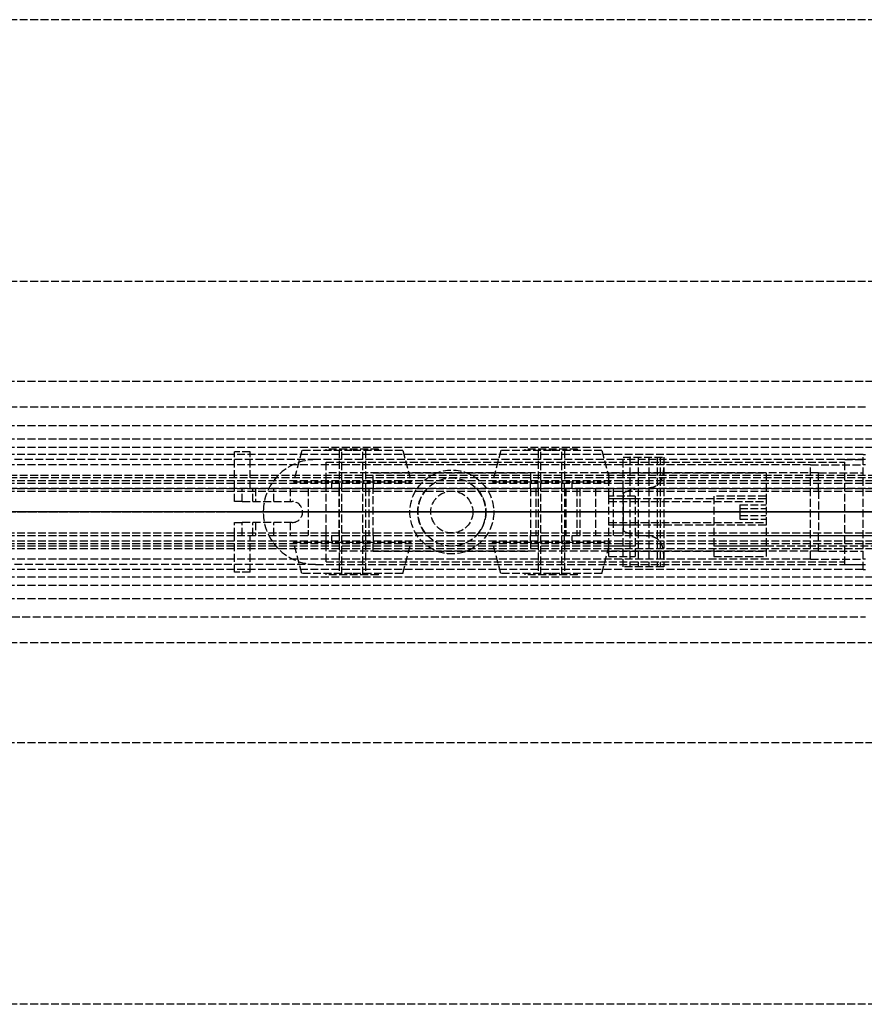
# Model space of a CAD drawing. Header units: millimetres. Extents: x -2050 to 2050, y -94 to 94.
# Tile 2 of 14: x -161 to 0, y -94 to 94. Entities that reach past the tile are written whole.
import ezdxf

# ---------------------------------------------------------------- set-up
doc = ezdxf.new("R2010")
doc.units = ezdxf.units.MM
doc.header["$LTSCALE"] = 10
doc.linetypes.add('ALLCAD_Strich', pattern=[0.2, 0.15, -0.05])
doc.layers.add('BESCH_KONT_sich_schn_ansi_2d', color=40, linetype='Continuous')
doc.layers.add('BESCH_KONT_sich_schn_grun_2d', color=10, linetype='Continuous')

msp = doc.modelspace()

# ---------------------------------------------------------------- linework, layer by layer
at = {"layer": 'BESCH_KONT_sich_schn_ansi_2d', "linetype": 'ALLCAD_Strich'}
for p, q in [((-2050, 0, 2368), (2050, 0, 2368)), ((2050, 0, 2418), (-2050, 0, 2418)), ((-2050, 0, 2337), (2050, 0, 2337)), ((2050, 0, 2338.5), (-2050, 0, 2338.5)), ((-2050, 0, 2365.5), (2050, 0, 2365.5)), ((-2050, 0, 2339.5), (2050, 0, 2339.5)), ((-2050, 0, 2335), (2050, 0, 2335)), ((-2050, 0, 2363.5), (2050, 0, 2363.5)), ((-2050, 0, 2363), (2050, 0, 2363)), ((-2039.72, 0, 2322.5), (-49, 0, 2322.5)), ((-2039.72, 0, 2320.5), (-49, 0, 2320.5)), ((-0.5, 0, 24), (-1055, 0, 24)), ((0, 0, 23.99), (-1055, 0, 23.99)), ((0, 0, 22.99), (-1055, 0, 22.99)), ((995, 0, 2314), (-995, 0, 2314)), ((0, 0, 7), (-995, 0, 7)), ((0, 0, 5.99), (-995, 0, 5.99)), ((0, 0, 6.99), (-995, 0, 6.99)), ((-120.5, 0, 2346.5), (-120.5, 0, 2352)), ((-119, 0, 2353.5), (-85.61, 0, 2353.5)), ((-109.89, 0, 2342.5), (-116.5, 0, 2342.5)), ((-105, 0, 2284), (-115, 0, 2284)), ((-115, 0, 2314), (-115, 0, 2284)), ((-109.5, 0, 2353.5), (-109.5, 0, 2342.49)), ((-107.5, 0, 2353.5), (-107.5, 0, 2342)), ((-100.59, 0, 2337.31), (-106.45, 0, 2341.41)), ((-105, 0, 2284), (-105, 0, 2314)), ((-105, 0, 2284), (0, 0, 2284)), ((-103, 0, 2313.5), (-4, 0, 2313.5)), ((-9, 0, 2295.5), (-103, 0, 2295.5)), ((-9, 0, 2311.5), (-103, 0, 2311.5)), ((-103, 0, 2290.5), (-4, 0, 2290.5)), ((-103, 0, 2290.5), (-103, 0, 2313.5)), ((-83.69, 0, 2335.5), (-94.85, 0, 2335.5)), ((-94, 0, 2303.5), (-94, 0, 2311.5)), ((-94, 0, 2303.5), (-64, 0, 2303.5)), ((-94, 0, 2311.5), (-64, 0, 2311.5)), ((-87, 0, 2345.5), (-71, 0, 2345.5)), ((-87, 0, 2353.5), (-87, 0, 2345.5)), ((-72.39, 0, 2353.5), (-85.61, 0, 2353.5)), ((-85.5, 0, 2345.5), (-85.5, 0, 2353.5)), ((-85.5, 0, 2345.5), (-85.5, 0, 2335.5)), ((-85.5, 0, 2353.5), (-85.5, 0, 2345.5)), ((-83.69, 0, 2353.5), (-83.69, 0, 2345.5)), ((-83.69, 0, 2335.5), (-74.31, 0, 2335.5)), ((-83, 0, 2345.5), (-83, 0, 2335.5)), ((-83, 0, 2345.5), (-83, 0, 2335.5)), ((-75, 0, 2340.5), (-83, 0, 2340.5)), ((-83, 0, 2311.5), (-83, 0, 2340.5)), ((-75, 0, 2345.5), (-75, 0, 2335.5)), ((-75, 0, 2345.5), (-75, 0, 2335.5)), ((-75, 0, 2311.5), (-75, 0, 2340.5)), ((-74.31, 0, 2345.5), (-74.31, 0, 2353.5)), ((-62.99, 0, 2335.5), (-74.31, 0, 2335.5)), ((-72.5, 0, 2345.5), (-72.5, 0, 2353.5)), ((-72.5, 0, 2345.5), (-72.5, 0, 2335.5)), ((-72.5, 0, 2353.5), (-72.5, 0, 2345.5)), ((-72.39, 0, 2353.5), (-46.3, 0, 2353.5)), ((-71, 0, 2353.5), (-71, 0, 2345.5)), ((-64, 0, 2311.5), (-64, 0, 2303.5)), ((-55.12, 0, 2338.8), (-57.26, 0, 2337.31)), ((-51.59, 0, 2340.92), (-54.58, 0, 2339.21)), ((-48.22, 0, 2341.5), (-51.59, 0, 2340.92)), ((-49, 0, 2325.5), (-44, 0, 2325.5)), ((-49, 0, 2317.5), (-49, 0, 2325.5)), ((-49, 0, 2317.5), (-44, 0, 2317.5)), ((-44, 0, 2320.5), (-49, 0, 2320.5)), ((-44, 0, 2322.5), (-49, 0, 2322.5)), ((-44, 0, 2319), (-49, 0, 2319)), ((-44, 0, 2324), (-49, 0, 2324)), ((-49, 0, 2311.5), (-49, 0, 2317.5)), ((-19, 0, 2319), (-49, 0, 2319)), ((-19, 0, 2324), (-49, 0, 2324)), ((-49, 0, 2303.5), (-49, 0, 2311.5)), ((-49, 0, 2303.5), (-19, 0, 2303.5)), ((-49, 0, 2311.5), (-19, 0, 2311.5)), ((-46.3, 0, 2341.5), (-48.22, 0, 2341.5)), ((-46.3, 0, 2352.75), (-46.3, 0, 2353.5)), ((-45.96, 0, 2353.5), (-46.3, 0, 2353.5)), ((-46.3, 0, 2346.6), (-46.3, 0, 2352.75)), ((-38.54, 0, 2346.6), (-46.3, 0, 2346.6)), ((-42.83, 0, 2352.75), (-46.3, 0, 2352.75)), ((-46.3, 0, 2346.6), (-46.3, 0, 2341.5)), ((-46.3, 0, 2341.5), (-43.4, 0, 2341.5)), ((-45, 0, 2342.8), (-45, 0, 2342.8)), ((-45, 0, 2342.81), (-45, 0, 2342.8)), ((-45, 0, 2342.81), (-45, 0, 2342.81)), ((-45, 0, 2342.81), (-45, 0, 2342.81)), ((-43.4, 0, 2342.8), (-45, 0, 2342.8)), ((-45, 0, 2342.8), (-45, 0, 2345.3)), ((-45, 0, 2345.3), (-39.8, 0, 2345.3)), ((-44.99, 0, 2342.81), (-44.99, 0, 2342.8)), ((-44.99, 0, 2342.8), (-44.99, 0, 2342.81)), ((-44.99, 0, 2342.8), (-44.99, 0, 2342.81)), ((-44.99, 0, 2342.81), (-44.99, 0, 2342.81)), ((-44.99, 0, 2342.81), (-44.99, 0, 2342.8)), ((-44.99, 0, 2342.81), (-44.99, 0, 2342.81)), ((-44.99, 0, 2342.8), (-44.99, 0, 2342.8)), ((-44.99, 0, 2342.8), (-44.99, 0, 2342.81)), ((-44.99, 0, 2342.8), (-44.99, 0, 2342.8)), ((-44.99, 0, 2342.8), (-44.99, 0, 2342.8)), ((-44.99, 0, 2342.8), (-44.99, 0, 2342.8)), ((-44.99, 0, 2342.8), (-44.99, 0, 2342.81)), ((-44.99, 0, 2342.81), (-44.99, 0, 2342.81)), ((-44.98, 0, 2342.81), (-44.98, 0, 2342.8)), ((-44.98, 0, 2342.8), (-44.98, 0, 2342.81)), ((-44.98, 0, 2342.8), (-44.98, 0, 2342.8)), ((-44.98, 0, 2342.81), (-44.98, 0, 2342.8)), ((-44.98, 0, 2342.81), (-44.98, 0, 2342.81)), ((-44.98, 0, 2342.81), (-44.98, 0, 2342.81)), ((-43.99, 0, 2321.51), (-44, 0, 2321.51)), ((-44, 0, 2321.51), (-43.99, 0, 2321.51)), ((-44, 0, 2321.5), (-43.99, 0, 2321.5)), ((-44, 0, 2321.51), (-43.99, 0, 2321.51)), ((-44, 0, 2321.5), (-43.99, 0, 2321.5)), ((-44, 0, 2321.5), (-43.99, 0, 2321.5)), ((-44, 0, 2321.5), (-43.99, 0, 2321.5)), ((-44, 0, 2321.51), (-43.99, 0, 2321.51)), ((-44, 0, 2321.51), (-43.99, 0, 2321.51)), ((-44, 0, 2321.51), (-43.99, 0, 2321.51)), ((-44, 0, 2321.5), (-43.99, 0, 2321.5)), ((-44, 0, 2321.5), (-43.99, 0, 2321.5)), ((-44, 0, 2321.5), (-43.99, 0, 2321.5)), ((-44, 0, 2321.51), (-43.99, 0, 2321.51)), ((-44, 0, 2321.51), (-43.99, 0, 2321.51)), ((-29, 0, 2320.5), (-44, 0, 2320.5)), ((-29, 0, 2322.5), (-44, 0, 2322.5)), ((-44, 0, 2325.5), (-44, 0, 2317.5)), ((-44, 0, 2317.5), (-29, 0, 2317.5)), ((-43.99, 0, 2321.51), (-43.99, 0, 2321.51)), ((-43.99, 0, 2321.5), (-43.99, 0, 2321.51)), ((-43.99, 0, 2321.5), (-43.99, 0, 2321.5)), ((-43.4, 0, 2341.5), (-43.4, 0, 2342.8)), ((-39.8, 0, 2342.8), (-41.4, 0, 2342.8)), ((-41.4, 0, 2342.8), (-41.4, 0, 2341.5)), ((-41.4, 0, 2341.5), (-39.25, 0, 2341.5)), ((-39.8, 0, 2345.3), (-39.8, 0, 2342.8)), ((-38.5, 0, 2342.25), (-38.5, 0, 2345.88)), ((-29, 0, 2325.5), (-19, 0, 2325.5)), ((-29, 0, 2325.5), (-29, 0, 2317.5)), ((-29, 0, 2317.5), (-19, 0, 2317.5)), ((-19, 0, 2319), (-29, 0, 2319)), ((-19, 0, 2324), (-29, 0, 2324)), ((-19, 0, 2320.5), (-29, 0, 2320.5)), ((-19, 0, 2322.5), (-29, 0, 2322.5)), ((-24, 0, 2320.34), (-24, 0, 2320.34)), ((-24, 0, 2320.34), (-24, 0, 2320.34)), ((-24, 0, 2320.34), (-24, 0, 2320.34)), ((-24, 0, 2320.34), (-24, 0, 2320.34)), ((-24, 0, 2320.34), (-24, 0, 2320.34)), ((-24, 0, 2320.34), (-24, 0, 2320.34)), ((-24, 0, 2320.34), (-24, 0, 2320.34)), ((-24, 0, 2320.34), (-24, 0, 2320.34)), ((-24, 0, 2320.34), (-24, 0, 2320.34)), ((-24, 0, 2322.67), (-24, 0, 2321.5)), ((-24, 0, 2321.5), (-24, 0, 2320.33)), ((-24, 0, 2320.34), (-24, 0, 2320.34)), ((-24, 0, 2320.34), (-24, 0, 2320.34)), ((-24, 0, 2320.34), (-24, 0, 2320.33)), ((-24, 0, 2320.34), (-24, 0, 2320.34)), ((-24, 0, 2320.34), (-24, 0, 2320.34)), ((-24, 0, 2320.34), (-24, 0, 2320.34)), ((-24, 0, 2320.34), (-24, 0, 2320.34)), ((-24, 0, 2320.34), (-24, 0, 2320.34)), ((-24, 0, 2321.5), (-19, 0, 2321.5)), ((-24, 0, 2322.67), (-19, 0, 2322.67)), ((-24, 0, 2320.33), (-19, 0, 2320.33)), ((-19, 0, 2322.5), (2039.72, 0, 2322.5)), ((-19, 0, 2320.5), (2039.72, 0, 2320.5)), ((-19, 0, 2325.5), (-19, 0, 2317.5)), ((-19, 0, 2317.5), (-19, 0, 2311.5)), ((-19, 0, 2311.5), (-19, 0, 2303.5)), ((-10.5, 0, 7), (-10.5, 0, 7)), ((-10.5, 0, 7), (-10.5, 0, 7)), ((-10.5, 0, 7), (-10.5, 0, 7)), ((-10.5, 0, 21.5), (-0.5, 0, 21.5)), ((-10.5, 0, 7), (-10.5, 0, 7)), ((-10.5, 0, 7), (-10.5, 0, 7)), ((-10.5, 0, 7), (-10.5, 0, 7)), ((-10.5, 0, 7), (-10.49, 0, 7)), ((-10.5, 0, 7), (-10.5, 0, 7)), ((-10.5, 0, 7), (-10.5, 0, 7)), ((-10.5, 0, 6), (-0.5, 0, 6)), ((-10.5, 0, 6), (-10.5, 0, 23)), ((-10.5, 0, 23), (-0.5, 0, 23)), ((-10.49, 0, 7), (-10.49, 0, 7)), ((-10.49, 0, 7), (-10.49, 0, 7)), ((-10.49, 0, 7), (-10.49, 0, 7)), ((-10.49, 0, 7), (-10.49, 0, 7)), ((-10.49, 0, 7), (-10.49, 0, 7)), ((-10.49, 0, 7), (-10.49, 0, 7)), ((-10.49, 0, 7), (-10.49, 0, 7)), ((-10.49, 0, 7), (-10.49, 0, 7)), ((-10.49, 0, 7), (-10.49, 0, 7)), ((-10.49, 0, 7), (-10.49, 0, 7)), ((-10.48, 0, 7), (-10.49, 0, 7)), ((-10.49, 0, 7), (-10.49, 0, 7)), ((-10.48, 0, 7), (-10.48, 0, 7)), ((-10.48, 0, 7), (-10.48, 0, 7)), ((-10.48, 0, 7), (-10.48, 0, 7)), ((-10.48, 0, 7), (-10.48, 0, 7)), ((-10.48, 0, 7), (-10.48, 0, 7)), ((-10.48, 0, 7), (-10.48, 0, 7)), ((-10.48, 0, 7), (-10.48, 0, 7)), ((-10.48, 0, 7), (-10.48, 0, 7)), ((-10.48, 0, 7), (-10.48, 0, 7)), ((-9, 0, 2311.5), (-9, 0, 2313.5)), ((-9, 0, 2295.5), (-9, 0, 2311.5)), ((-4, 0, 2284), (0, 0, 2284)), ((-4, 0, 2284), (-4, 0, 2314)), ((-0.5, 0, 6), (-0.5, 0, 7)), ((-0.5, 0, 6), (0, 0, 6)), ((-0.5, 0, 7), (-0.5, 0, 24)), ((-0.5, 0, 24), (0, 0, 24))]:
    msp.add_line(p, q, dxfattribs=at)
at = {"layer": 'BESCH_KONT_sich_schn_ansi_2d', "linetype": 'ALLCAD_Strich', "extrusion": (0, 1, 0)}
for centre, radius in [((119, 2352), 1.5), ((98, 2348.5), 9.64), ((98, 2348.5), 5), ((98, 2348.5), 4), ((98, 2348.5), 2.5), ((98, 2348.5), 2), ((60, 2348.5), 9.64), ((60, 2348.5), 5), ((60, 2348.5), 2.5), ((60, 2348.5), 2)]:
    msp.add_circle(centre, radius, dxfattribs=at)
at = {"layer": 'BESCH_KONT_sich_schn_ansi_2d', "linetype": 'ALLCAD_Strich', "extrusion": (0, -1, 0)}
for centre, radius in [((-115, 2347), 2), ((-98, 2348.5), 11.25), ((-60, 2348.5), 11.25), ((-60, 2348.5), 4)]:
    msp.add_circle(centre, radius, dxfattribs=at)
at = {"layer": 'BESCH_KONT_sich_schn_ansi_2d', "linetype": 'ALLCAD_Strich', "extrusion": (0, 1, 0)}
for centre, radius, start, end in [((116.5, 2346.5), 4, 270, 360), ((94.85, 2345.5), 10, 270, 305), ((62.99, 2345.5), 10, 235, 270), ((60, 2345.77), 8.5, 230.4611, 235), ((46.13, 2345.87), 7.63, 88.739, 91.261), ((45, 2342.81), 0.00116, 90, 180), ((45, 2342.8), 0.00116, 180, 270), ((45, 2342.81), 0.00271, 0, 90), ((45, 2342.8), 0.00271, 270, 360), ((44.98, 2342.81), 0.00271, 0, 90), ((44.98, 2342.8), 0.00271, 270, 360), ((44.99, 2342.81), 0.00093, 90, 180), ((44.99, 2342.81), 0.00093, 180, 270), ((44.98, 2342.81), 0.00116, 90, 180), ((44.98, 2342.8), 0.00116, 180, 270)]:
    msp.add_arc(centre, radius, start, end, dxfattribs=at)
at = {"layer": 'BESCH_KONT_sich_schn_ansi_2d', "linetype": 'ALLCAD_Strich', "extrusion": (0, -1, 0)}
for centre, radius, start, end in [((-109.89, 2336.5), 6, 55, 90), ((-45, 2342.8), 0.00271, 270, 0), ((-45, 2342.81), 0.00271, 0, 90), ((-45, 2342.8), 0.00116, 180, 270), ((-45, 2342.81), 0.00116, 90, 180), ((-44.99, 2342.8), 0.00217, 270, 0), ((-44.99, 2342.81), 0.00217, 0, 90), ((-44.98, 2342.8), 0.00271, 270, 0), ((-44.98, 2342.81), 0.00271, 0, 90), ((-44.98, 2342.8), 0.00116, 180, 270), ((-44.98, 2342.81), 0.00116, 90, 180), ((-39.25, 2342.25), 0.75, 270, 360), ((-46.13, 2345.87), 7.63, 0.0312, 5.4915)]:
    msp.add_arc(centre, radius, start, end, dxfattribs=at)
at = {"layer": 'BESCH_KONT_sich_schn_ansi_2d', "linetype": 'ALLCAD_Strich'}
for points, knots in [([(-45.96, 0, 2353.5), (-45.96, 0, 2353.5), (-45.96, 0, 2353.5), (-45.96, 0, 2353.5), (-45.96, 0, 2353.5), (-45.95, 0, 2353.5), (-45.94, 0, 2353.5), (-45.9, 0, 2353.5), (-45.86, 0, 2353.5), (-45.79, 0, 2353.49), (-45.75, 0, 2353.49), (-45.58, 0, 2353.48), (-45.42, 0, 2353.47), (-45.11, 0, 2353.44), (-44.96, 0, 2353.41), (-44.5, 0, 2353.33), (-44.15, 0, 2353.25), (-43.47, 0, 2353.03), (-43.13, 0, 2352.89), (-42.83, 0, 2352.75)], [4.885389, 4.885389, 4.885389, 4.885389, 4.892981, 4.892981, 4.900573, 4.900573, 4.936292, 4.936292, 5.041229, 5.041229, 5.146165, 5.146165, 5.592598, 5.592598, 6.03903, 6.03903, 7.043549, 7.043549, 8.048067, 8.048067, 8.048067, 8.048067]), ([(-42.83, 0, 2352.75), (-42.35, 0, 2352.52), (-41.9, 0, 2352.24), (-41.05, 0, 2351.59), (-40.66, 0, 2351.22), (-40.19, 0, 2350.66), (-40.05, 0, 2350.48), (-39.79, 0, 2350.12), (-39.67, 0, 2349.93), (-39.45, 0, 2349.56), (-39.35, 0, 2349.37), (-39.17, 0, 2349.01), (-39.1, 0, 2348.84), (-38.91, 0, 2348.37), (-38.82, 0, 2348.08), (-38.69, 0, 2347.56), (-38.64, 0, 2347.34), (-38.58, 0, 2346.97), (-38.56, 0, 2346.83), (-38.54, 0, 2346.66), (-38.54, 0, 2346.61), (-38.54, 0, 2346.6)], [4.406817, 4.406817, 4.406817, 4.406817, 5.92382, 5.92382, 7.531675, 7.531675, 8.200931, 8.200931, 8.870186, 8.870186, 9.539442, 9.539442, 10.208698, 10.208698, 11.477945, 11.477945, 12.747192, 12.747192, 14.016439, 14.016439, 15.13619, 15.13619, 15.13619, 15.13619])]:
    msp.add_open_spline(points, degree=3, knots=knots, dxfattribs=at)
at = {"layer": 'BESCH_KONT_sich_schn_grun_2d', "linetype": 'ALLCAD_Strich'}
for p, q in [((2050, 94), (-2050, 94)), ((2050, 44), (-2050, 44)), ((-2050, 25), (2050, 25)), ((0, 20), (-1055, 20)), ((-2050, 16.5), (2050, 16.5)), ((-2050, 14), (2050, 14)), ((-2050, 12.37), (2050, 12.37)), ((-117.5, 11.5), (-120.5, 11.5)), ((-120.5, 4.5), (-120.5, 11.5)), ((-117.5, 4.5), (-117.5, 11.5)), ((-107.64, 11.75), (-109.25, 5.75)), ((-98, 11.75), (-107.64, 11.75)), ((-93, 12), (-103, 12)), ((-103, 11.75), (-103, 12)), ((-100.5, 11.75), (-100.5, 5.75)), ((-100, -12), (-100, 12)), ((-88.36, 11.75), (-98, 11.75)), ((-96, -12), (-96, 12)), ((-95.5, 11.75), (-95.5, 5.75)), ((-93, 11.75), (-93, 12)), ((-88.36, 11.75), (-86.75, 5.75)), ((-69.64, 11.75), (-71.25, 5.75)), ((-60, 11.75), (-69.64, 11.75)), ((-55, 12), (-65, 12)), ((-65, 11.75), (-65, 12)), ((-62.5, 11.75), (-62.5, 5.75)), ((-62, -12), (-62, 12)), ((-50.36, 11.75), (-60, 11.75)), ((-58, -12), (-58, 12)), ((-57.5, 11.75), (-57.5, 5.75)), ((-55, 11.75), (-55, 12)), ((-50.36, 11.75), (-48.75, 5.75)), ((-0.5, 11), (-1055, 11)), ((-105, 10), (-950, 10)), ((0, 10), (-105, 10)), ((-103, 9.5), (-4, 9.5)), ((-103, 4), (-103, 9.5)), ((-46.3, 4.5), (-46.3, 10.5)), ((-46.3, 10.5), (-38.54, 10.5)), ((-45, 10.5), (-45, 10.49)), ((-45, 10.5), (-45, 10.49)), ((-45, 10.5), (-45, 10.49)), ((-45, 10.5), (-45, 10.49)), ((-45, 10.5), (-45, 10.49)), ((-45, 10.5), (-45, -10.5)), ((-45, 10.49), (-44.99, 10.49)), ((-45, 10.49), (-45, 10.49)), ((-45, 10.49), (-45, 10.49)), ((-44.99, 10.5), (-44.99, 10.49)), ((-44.99, 10.5), (-44.99, 10.49)), ((-44.99, 10.5), (-44.99, 10.49)), ((-44.99, 10.49), (-44.99, 10.5)), ((-44.99, 10.5), (-44.99, 10.49)), ((-44.99, 10.5), (-44.99, 10.49)), ((-44.99, 10.5), (-44.99, 10.49)), ((-44.99, 10.5), (-44.99, 10.49)), ((-44.99, 10.5), (-44.99, 10.49)), ((-44.99, 10.5), (-44.99, 10.49)), ((-44.98, 10.49), (-44.99, 10.49)), ((-44.99, 10.49), (-44.99, 10.49)), ((-44.99, 10.49), (-44.99, 10.49)), ((-44.98, 10.5), (-44.98, 10.49)), ((-44.98, 10.5), (-44.98, 10.49)), ((-44.98, 10.5), (-44.98, 10.49)), ((-44.98, 10.5), (-44.98, 10.49)), ((-44.98, 10.5), (-44.98, 10.49)), ((-44.98, 10.5), (-44.98, 10.49)), ((-44.98, 10.5), (-44.98, 10.49)), ((-44.98, 10.49), (-44.98, 10.49)), ((-44.98, 10.49), (-44.98, 10.49)), ((-43.4, 10.5), (-43.4, -10.5)), ((-41.4, 10.5), (-41.4, -10.5)), ((-39.8, 10.5), (-39.8, -10.5)), ((-39.25, 10.5), (-39.25, -10.5)), ((-38.54, 10.5), (-38.5, 10.5)), ((-38.5, 10.5), (-38.5, 10.5)), ((-38.5, 10.5), (-38.5, -10.5)), ((-38.5, 10.5), (-38.5, -10.5)), ((-4, -10), (-4, 10)), ((-4, 10), (0, 10)), ((-0.5, -11), (-0.5, 11)), ((-0.5, 11), (0, 11)), ((-10.5, 9), (-1055, 9)), ((-10.5, 9), (-0.5, 9)), ((-10.5, -9), (-10.5, 9)), ((0, 9), (-0.5, 9)), ((2050, 7), (-2050, 7)), ((-2050, 6), (172, 6)), ((2040, 6.51), (-2040, 6.51)), ((-109.25, 5.75), (-86.75, 5.75)), ((-9, 7.5), (-103, 7.5)), ((-94, 5.5), (-94, 7.5)), ((-94, 7.5), (-64, 7.5)), ((-71.25, 5.75), (-48.75, 5.75)), ((-64, 7.5), (-64, 5.5)), ((-49, 3), (-49, 7.5)), ((-49, 7.5), (-19, 7.5)), ((-19, 7.5), (-19, 3)), ((-9, 7.5), (-0.5, 7.5)), ((-9, 4), (-9, 7.5)), ((-2050, 5.5), (2050, 5.5)), ((-2050, 4.5), (2050, 4.5)), ((-2050, 4), (2050, 4)), ((2040, 4.51), (-2040, 4.51)), ((-120.5, 2), (-120.5, 4.5)), ((-119, 2), (-119, 4.5)), ((-117, 2), (-117, 4.5)), ((-116.5, 4.5), (-116.5, 2)), ((-113, 2), (-113, 4.5)), ((-109.89, 4.5), (-109.89, 2)), ((-106.45, 4.5), (-106.45, -4.5)), ((-103, -4), (-103, 4)), ((-102, 5.5), (-102, 4.5)), ((-100.59, 4.5), (-100.59, -4.5)), ((-100.5, 5.5), (-100.5, 4.5)), ((-100.5, 4.5), (-100.5, -4.5)), ((-95.5, 5.5), (-95.5, 4.5)), ((-95.5, 4.5), (-95.5, -4.5)), ((-94.85, 4.5), (-94.85, -4.5)), ((-94, 5.5), (-94, 4.5)), ((-94, -4.5), (-94, 4.5)), ((-64, 4.5), (-64, 5.5)), ((-64, 4.5), (-64, -4.5)), ((-62.99, 4.5), (-62.99, -4.5)), ((-62.5, 4.5), (-62.5, 5.5)), ((-62.5, 4.5), (-62.5, -4.5)), ((-57.5, 4.5), (-57.5, 5.5)), ((-57.5, 4.5), (-57.5, -4.5)), ((-57.26, 4.5), (-57.26, -4.5)), ((-56, 4.5), (-56, 5.5)), ((-55.12, 4.5), (-55.12, -4.5)), ((-54.58, 4.5), (-54.58, -4.5)), ((-51.59, 4.5), (-51.59, -4.5)), ((-48.22, 4.5), (-48.22, -4.5)), ((-46.3, -4.5), (-46.3, 4.5)), ((-9, 4), (-9, -4)), ((-119, 2), (-120.5, 2)), ((-119, 2), (-109.5, 2)), ((-44, 3), (-49, 3)), ((-49, -8.5), (-49, 3)), ((-44, 2.5), (-49, 2.5)), ((-19, 2.5), (-49, 2.5)), ((-49, 2), (-19, 2)), ((-46.3, 3.75), (-45.96, 3.75)), ((-46.3, 3.75), (-46.3, -3.75)), ((-44, 3), (-44, -8.5)), ((-19, 3), (-29, 3)), ((-29, 3), (-29, -8.5)), ((-19, 2.5), (-29, 2.5)), ((-19, 3), (-19, -8.5)), ((-24, 1.35), (-24, 0.67)), ((-24, 1.35), (-19, 1.35)), ((-24, 0.67), (-24, -0.67)), ((-24, 0.67), (-19, 0.67)), ((-24, 0.01), (-24, 0.01)), ((-24, 0.01), (-24, 0.01)), ((-24, 0.01), (-24, 0.01)), ((-24, 0.01), (-24, 0.01)), ((-24, 0.01), (-24, 0.01)), ((-24, 0.01), (-24, 0.01)), ((-24, 0.01), (-24, 0)), ((-24, 0.01), (-24, 0.01)), ((-24, 0.01), (-24, 0.01)), ((-24, 0.01), (-24, 0.01)), ((-24, 0), (-24, 0)), ((-24, 0), (-24, 0)), ((-24, 0), (-24, 0)), ((-24, 0), (-24, 0)), ((-24, 0), (-24, 0)), ((-24, 0), (-24, 0)), ((-24, 0), (-24, 0)), ((-24, 0), (-24, 0)), ((-24, 0), (-24, 0)), ((-24, 0), (-24, 0)), ((-24, 0), (-24, 0)), ((-24, -0.01), (-24, 0)), ((-24, -0.01), (-24, -0.01)), ((-24, -0.01), (-24, -0.01)), ((-24, -0.01), (-24, -0.01)), ((-24, -0.01), (-24, -0.01)), ((-24, -0.01), (-24, -0.01)), ((-24, -0.01), (-24, -0.01)), ((-24, -0.01), (-24, -0.01)), ((-24, -0.01), (-24, -0.01)), ((-24, -0.01), (-24, -0.01)), ((-24, -0.67), (-24, -1.35)), ((-24, -0.67), (-19, -0.67)), ((-24, -1.35), (-19, -1.35)), ((-120.5, -4.5), (-120.5, -2)), ((-120.5, -2), (-119, -2)), ((-109.5, -2), (-119, -2)), ((-119, -4.5), (-119, -2)), ((-117, -4.5), (-117, -2)), ((-116.5, -2), (-116.5, -4.5)), ((-113, -4.5), (-113, -2)), ((-109.89, -2), (-109.89, -4.5)), ((-49, -2), (-19, -2)), ((-44, -2.5), (-49, -2.5)), ((-19, -2.5), (-49, -2.5)), ((-45.96, -3.75), (-46.3, -3.75)), ((-19, -2.5), (-29, -2.5)), ((-2050, -4), (2050, -4)), ((-2050, -4.5), (2050, -4.5)), ((-2050, -5.5), (2050, -5.5)), ((-2040, -4.49), (-44, -4.49)), ((-120.5, -11.5), (-120.5, -4.5)), ((-117.5, -11.5), (-117.5, -4.5)), ((-103, -9.5), (-103, -4)), ((-102, -4.5), (-102, -5.5)), ((-100.5, -4.5), (-100.5, -5.5)), ((-95.5, -4.5), (-95.5, -5.5)), ((-94, -4.5), (-94, -5.5)), ((-94, -7.5), (-94, -5.5)), ((-64, -5.5), (-64, -4.5)), ((-64, -5.5), (-64, -7.5)), ((-62.5, -5.5), (-62.5, -4.5)), ((-57.5, -5.5), (-57.5, -4.5)), ((-56, -5.5), (-56, -4.5)), ((-46.3, -10.5), (-46.3, -4.5)), ((-44, -5.48), (-43.99, -5.48)), ((-44, -5.48), (-43.99, -5.48)), ((-43.99, -5.49), (-44, -5.49)), ((-44, -5.49), (-43.99, -5.49)), ((-44, -5.49), (-43.99, -5.49)), ((-44, -5.49), (-43.99, -5.49)), ((-44, -5.49), (-43.99, -5.49)), ((-44, -5.49), (-43.99, -5.49)), ((-44, -5.49), (-43.99, -5.49)), ((-44, -5.49), (-43.99, -5.49)), ((-44, -5.49), (-43.99, -5.49)), ((-44, -5.49), (-43.99, -5.49)), ((-44, -5.49), (-43.99, -5.49)), ((-44, -5.49), (-43.99, -5.49)), ((-44, -5.5), (-43.99, -5.5)), ((-44, -5.5), (-43.99, -5.5)), ((-44, -5.5), (-43.99, -5.5)), ((-44, -5.5), (-43.99, -5.5)), ((-44, -5.5), (-43.99, -5.5)), ((-44, -5.5), (-43.99, -5.5)), ((-44, -5.5), (-43.99, -5.5)), ((-44, -5.5), (-43.99, -5.5)), ((-43.99, -5.49), (-43.99, -5.48)), ((-43.99, -5.49), (-43.99, -5.49)), ((-43.99, -5.49), (-43.99, -5.5)), ((-43.99, -5.49), (-43.99, -5.49)), ((-43.99, -5.49), (-43.99, -5.49)), ((-43.99, -5.5), (-43.99, -5.5)), ((-43.99, -5.5), (-43.99, -5.5)), ((-43.99, -5.5), (-43.99, -5.5)), ((-29, -4.49), (2040, -4.49)), ((-9, -7.5), (-9, -4)), ((-2050, -6), (172, -6)), ((-2050, -7), (2050, -7)), ((-2040, -6.49), (-44, -6.49)), ((-109.25, -5.75), (-86.75, -5.75)), ((-107.64, -11.75), (-109.25, -5.75)), ((-9, -7.5), (-103, -7.5)), ((-100.5, -5.75), (-100.5, -11.75)), ((-95.5, -5.75), (-95.5, -11.75)), ((-94, -7.5), (-64, -7.5)), ((-88.36, -11.75), (-86.75, -5.75)), ((-71.25, -5.75), (-48.75, -5.75)), ((-69.64, -11.75), (-71.25, -5.75)), ((-62.5, -5.75), (-62.5, -11.75)), ((-57.5, -5.75), (-57.5, -11.75)), ((-50.36, -11.75), (-48.75, -5.75)), ((-44, -6.5), (-49, -6.5)), ((-49, -7.5), (-19, -7.5)), ((-29, -6.49), (2040, -6.49)), ((-19, -6.5), (-29, -6.5)), ((-10.5, -7.5), (-10.5, -7.49)), ((-10.5, -7.49), (-10.5, -7.49)), ((-10.5, -7.5), (-10.5, -7.49)), ((-10.5, -7.49), (-10.5, -7.49)), ((-10.5, -7.5), (-10.5, -7.5)), ((-10.49, -7.5), (-10.49, -7.49)), ((-10.49, -7.49), (-10.49, -7.49)), ((-10.49, -7.49), (-10.49, -7.49)), ((-10.49, -7.49), (-10.49, -7.49)), ((-10.49, -7.49), (-10.49, -7.5)), ((-10.49, -7.49), (-10.49, -7.5)), ((-10.49, -7.5), (-10.49, -7.5)), ((-10.49, -7.5), (-10.49, -7.5)), ((-10.49, -7.5), (-10.49, -7.5)), ((-10.49, -7.5), (-10.49, -7.5)), ((-10.49, -7.5), (-10.49, -7.5)), ((-10.49, -7.5), (-10.49, -7.5)), ((-10.48, -7.5), (-10.48, -7.49)), ((-10.48, -7.49), (-10.48, -7.49)), ((-10.48, -7.5), (-10.48, -7.49)), ((-10.48, -7.49), (-10.48, -7.49)), ((-10.48, -7.49), (-10.48, -7.5)), ((-10.48, -7.5), (-10.48, -7.5)), ((-9, -7.5), (-0.5, -7.5)), ((-10.5, -9), (-1055, -9)), ((-49, -8.5), (-44, -8.5)), ((-29, -8.5), (-19, -8.5)), ((-10.5, -9), (-0.5, -9)), ((0, -9), (-0.5, -9)), ((-0.5, -11), (-1055, -11)), ((-105, -10), (-950, -10)), ((-105, -10), (0, -10)), ((-103, -9.5), (-4, -9.5)), ((-38.54, -10.5), (-46.3, -10.5)), ((-38.54, -10.5), (-38.5, -10.5)), ((-38.5, -10.5), (-38.5, -10.5)), ((-4, -10), (0, -10)), ((-0.5, -11), (0, -11)), ((-2050, -12.38), (2050, -12.38)), ((-117.5, -11.5), (-120.5, -11.5)), ((-98, -11.75), (-107.64, -11.75)), ((-103, -12), (-103, -11.75)), ((-93, -12), (-103, -12)), ((-88.36, -11.75), (-98, -11.75)), ((-93, -12), (-93, -11.75)), ((-60, -11.75), (-69.64, -11.75)), ((-65, -12), (-65, -11.75)), ((-55, -12), (-65, -12)), ((-50.36, -11.75), (-60, -11.75)), ((-55, -12), (-55, -11.75)), ((-2050, -14), (2050, -14)), ((-2050, -16.5), (2050, -16.5)), ((-1055, -20), (0, -20)), ((2050, -25), (-2050, -25)), ((-2050, -44), (2050, -44)), ((2050, -94), (-2050, -94))]:
    msp.add_line(p, q, dxfattribs=at)
for radius in [8, 6.5, 4, 4]:
    msp.add_circle((-79, 0), radius, dxfattribs=at)
for centre, radius, start, end in [((-105, 0), 10, 90, 270), ((-79, 0), 6.5, 136.1869, 223.8131), ((-79, 0), 6.5, 316.1869, 43.8131), ((-109.5, 0), 2, 270, 90), ((-10.5, -7.49), 0.00116, 90, 180), ((-10.5, -7.49), 0.00271, 90, 180), ((-10.5, -7.49), 0.00116, 360, 90), ((-10.5, -7.49), 0.00271, 0, 90), ((-10.5, -7.5), 0.00116, 180, 270), ((-10.5, -7.5), 0.00271, 180, 270), ((-10.5, -7.5), 0.00116, 270, 0), ((-10.5, -7.5), 0.00271, 270, 360), ((-10.49, -7.5), 0.00217, 90, 180), ((-10.48, -7.49), 0.00271, 90, 180), ((-10.49, -7.5), 0.00093, 180, 270), ((-10.49, -7.5), 0.00093, 90, 180), ((-10.49, -7.5), 0.00217, 180, 270), ((-10.48, -7.5), 0.00271, 180, 270), ((-10.48, -7.49), 0.00116, 90, 180), ((-10.48, -7.49), 0.00116, 360, 90), ((-10.48, -7.49), 0.00271, 0, 90), ((-10.48, -7.5), 0.00116, 180, 270), ((-10.48, -7.5), 0.00116, 270, 0), ((-10.48, -7.5), 0.00271, 270, 360)]:
    msp.add_arc(centre, radius, start, end, dxfattribs=at)
for points, knots in [([(-38.54, 10.5), (-38.54, 10.12), (-38.54, 9.74), (-38.56, 8.93), (-38.58, 8.51), (-38.64, 7.7), (-38.69, 7.32), (-38.82, 6.62), (-38.91, 6.31), (-39.1, 5.9), (-39.17, 5.76), (-39.35, 5.51), (-39.45, 5.39), (-39.67, 5.18), (-39.79, 5.09), (-40.05, 4.93), (-40.19, 4.86), (-40.66, 4.68), (-41.05, 4.6), (-41.9, 4.51), (-42.35, 4.5), (-42.83, 4.5)], [15.435182, 15.435182, 15.435182, 15.435182, 16.554933, 16.554933, 17.82418, 17.82418, 19.093427, 19.093427, 20.362674, 20.362674, 21.03193, 21.03193, 21.701186, 21.701186, 22.370442, 22.370442, 23.039698, 23.039698, 24.647552, 24.647552, 26.164556, 26.164556, 26.164556, 26.164556]), ([(-42.83, 4.5), (-43.13, 4.5), (-43.47, 4.46), (-44.15, 4.32), (-44.5, 4.23), (-44.96, 4.11), (-45.11, 4.06), (-45.42, 3.96), (-45.58, 3.92), (-45.75, 3.86), (-45.79, 3.84), (-45.86, 3.82), (-45.9, 3.8), (-45.94, 3.78), (-45.95, 3.77), (-45.96, 3.76), (-45.96, 3.76), (-45.96, 3.76), (-45.96, 3.75), (-45.96, 3.75)], [1.722708, 1.722708, 1.722708, 1.722708, 2.727227, 2.727227, 3.731745, 3.731745, 4.178178, 4.178178, 4.62461, 4.62461, 4.729547, 4.729547, 4.834483, 4.834483, 4.870202, 4.870202, 4.877795, 4.877795, 4.885387, 4.885387, 4.885387, 4.885387]), ([(-45.96, -3.75), (-45.96, -3.75), (-45.96, -3.76), (-45.96, -3.76), (-45.96, -3.76), (-45.95, -3.77), (-45.94, -3.78), (-45.9, -3.8), (-45.86, -3.82), (-45.79, -3.84), (-45.75, -3.86), (-45.58, -3.92), (-45.42, -3.96), (-45.11, -4.06), (-44.96, -4.11), (-44.5, -4.23), (-44.15, -4.32), (-43.47, -4.46), (-43.13, -4.5), (-42.83, -4.5)], [4.885389, 4.885389, 4.885389, 4.885389, 4.892981, 4.892981, 4.900573, 4.900573, 4.936292, 4.936292, 5.041229, 5.041229, 5.146165, 5.146165, 5.592598, 5.592598, 6.03903, 6.03903, 7.043549, 7.043549, 8.048067, 8.048067, 8.048067, 8.048067]), ([(-42.83, -4.5), (-42.35, -4.5), (-41.9, -4.51), (-41.05, -4.6), (-40.66, -4.68), (-40.19, -4.86), (-40.05, -4.93), (-39.79, -5.09), (-39.67, -5.18), (-39.45, -5.39), (-39.35, -5.51), (-39.17, -5.76), (-39.1, -5.9), (-38.91, -6.31), (-38.82, -6.62), (-38.69, -7.32), (-38.64, -7.7), (-38.58, -8.51), (-38.56, -8.93), (-38.54, -9.74), (-38.54, -10.12), (-38.54, -10.5)], [4.406817, 4.406817, 4.406817, 4.406817, 5.92382, 5.92382, 7.531675, 7.531675, 8.200931, 8.200931, 8.870186, 8.870186, 9.539442, 9.539442, 10.208698, 10.208698, 11.477945, 11.477945, 12.747192, 12.747192, 14.016439, 14.016439, 15.13619, 15.13619, 15.13619, 15.13619])]:
    msp.add_open_spline(points, degree=3, knots=knots, dxfattribs=at)

doc.saveas('drawing.dxf')
